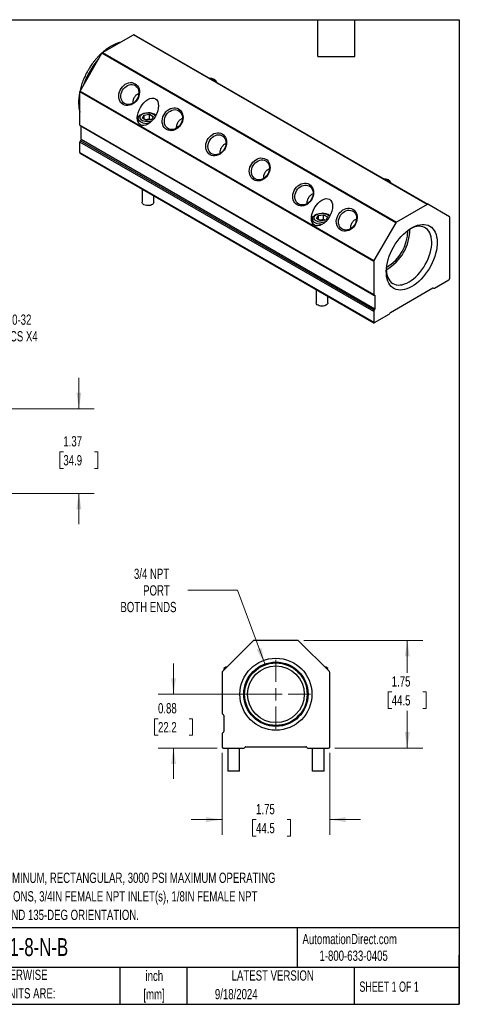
# Model space of a CAD drawing. Header units: inches. Extents: x 0.5 to 21.5, y 0.5 to 16.5.
# Tile 3 of 3: x 14.4 to 21.5, y 0.5 to 16.5. Entities that reach past the tile are written whole.
import ezdxf

# ---------------------------------------------------------------- set-up
doc = ezdxf.new("R2010")
doc.units = ezdxf.units.IN
doc.header["$LTSCALE"] = 2
doc.header["$MEASUREMENT"] = 0
doc.layers.add('TEXT', color=140, linetype='Continuous', lineweight=25)
doc.styles.add('SLDTEXTSTYLE0', font='TXT', dxfattribs={"width": 0.7})
doc.styles.add('SLDTEXTSTYLE1', font='TXT', dxfattribs={"width": 0.65})
doc.dimstyles.new('SLDDIMSTYLE0', dxfattribs={"dimtxt": 0.169922, "dimasz": 0.26, "dimexe": 0, "dimexo": 0.0625, "dimgap": 0.04248, "dimtad": 0, "dimtih": 1, "dimtoh": 1, "dimrnd": 1e-09, "dimzin": 12, "dimdsep": 46, "dimtxsty": 'SLDTEXTSTYLE0', "dimsah": 1, "dimcen": 0.09, "dimadec": 0, "dimazin": 3, "dimtfac": 1, "dimtofl": 0, "dimtmove": 0, "dimatfit": 3, "dimfxl": 0, "dimfrac": 2, "dimtolj": 1, "dimtzin": 12, "dimarcsym": 0})
doc.dimstyles.new('SLDDIMSTYLE1', dxfattribs={"dimtxt": 0.169922, "dimasz": 0.26, "dimexe": 0, "dimexo": 0.0625, "dimgap": 0.04248, "dimtad": 0, "dimtih": 1, "dimtoh": 1, "dimrnd": 1e-09, "dimzin": 12, "dimdsep": 46, "dimtxsty": 'SLDTEXTSTYLE0', "dimsah": 1, "dimcen": 0.09, "dimadec": 0, "dimazin": 3, "dimtfac": 1, "dimtmove": 0, "dimatfit": 0, "dimfxl": 0, "dimfrac": 2, "dimtolj": 1, "dimtzin": 12, "dimarcsym": 0})
doc.dimstyles.new('SLDDIMSTYLE2', dxfattribs={"dimtxt": 0.169922, "dimasz": 0.26, "dimexe": 0, "dimexo": 0.0625, "dimgap": 0.04248, "dimtad": 0, "dimtih": 1, "dimtoh": 1, "dimrnd": 1e-09, "dimdsep": 46, "dimtxsty": 'SLDTEXTSTYLE0', "dimsah": 1, "dimcen": 0.09, "dimadec": 0, "dimazin": 2, "dimtfac": 1, "dimtmove": 0, "dimatfit": 0, "dimfxl": 0, "dimfrac": 2, "dimtolj": 1, "dimtzin": 12, "dimarcsym": 0})
doc.dimstyles.new('SLDDIMSTYLE3', dxfattribs={"dimtxt": 0.169922, "dimasz": 0.26, "dimexe": 0, "dimexo": 0.0625, "dimgap": 0.04248, "dimtad": 0, "dimtih": 1, "dimtoh": 1, "dimrnd": 1e-09, "dimzin": 12, "dimdsep": 46, "dimtxsty": 'SLDTEXTSTYLE0', "dimsah": 1, "dimcen": 0, "dimadec": 0, "dimazin": 3, "dimtfac": 1, "dimtofl": 0, "dimtmove": 0, "dimatfit": 3, "dimfxl": 0, "dimfrac": 2, "dimtolj": 1, "dimtzin": 12, "dimarcsym": 0})

# ---------------------------------------------------------------- blocks, each defined once
blk = doc.blocks.new('_D_3')
at = {"color": 7, "linetype": 'Continuous', "lineweight": 0}
for p, q in [((17.896, 7.229), (17.089, 7.229)), ((18.339, 6.03), (17.896, 7.229))]:
    blk.add_line(p, q, dxfattribs=at)
at = {"color": 7, "linetype": 'Continuous', "lineweight": 18}
blk.add_solid([(18.339, 6.03), (18.286, 6.288), (18.211, 6.26)], dxfattribs=at)
at = {"color": 7, "linetype": 'Continuous', "lineweight": 18, "char_height": 0.1667, "attachment_point": 1, "style": 'SLDTEXTSTYLE0'}
for s, insert in [('3/4 NPT', (16.214, 7.579)), ('PORT', (16.363, 7.309)), ('BOTH ENDS', (15.994, 7.039))]:
    blk.add_mtext(s, dxfattribs=dict(at, insert=insert))
blk = doc.blocks.new('_D_4')
at = {"color": 7, "linetype": 'Continuous', "lineweight": 0}
for p, q in [((16.857, 5.539), (16.857, 6.039)), ((18.42, 5.539), (16.607, 5.539)), ((16.605, 5.141), (16.548, 5.141)), ((16.548, 5.141), (16.548, 4.871)), ((17.11, 5.141), (17.167, 5.141)), ((17.167, 5.141), (17.167, 4.871)), ((16.548, 4.871), (16.605, 4.871)), ((17.167, 4.871), (17.11, 4.871)), ((17.565, 4.664), (16.607, 4.664)), ((16.857, 4.664), (16.857, 4.164))]:
    blk.add_line(p, q, dxfattribs=at)
at = {"color": 7, "linetype": 'Continuous', "lineweight": 18}
for points in [[(16.857, 5.539), (16.897, 5.799), (16.817, 5.799)], [(16.857, 4.664), (16.817, 4.404), (16.897, 4.404)]]:
    blk.add_solid(points, dxfattribs=at)
at = {"color": 7, "linetype": 'Continuous', "lineweight": 18, "char_height": 0.1667, "attachment_point": 1, "style": 'SLDTEXTSTYLE0'}
for s, insert in [('0.88', (16.605, 5.394)), ('22.2', (16.605, 5.086))]:
    blk.add_mtext(s, dxfattribs=dict(at, insert=insert))
blk = doc.blocks.new('_D_5')
at = {"color": 7, "linetype": 'Continuous', "lineweight": 0}
for p, q in [((18.974, 6.414), (20.905, 6.414)), ((20.655, 6.414), (20.655, 5.886)), ((20.402, 5.578), (20.345, 5.578)), ((20.345, 5.578), (20.345, 5.308)), ((20.907, 5.578), (20.964, 5.578)), ((20.964, 5.578), (20.964, 5.308)), ((20.345, 5.308), (20.402, 5.308)), ((20.964, 5.308), (20.907, 5.308)), ((20.655, 4.664), (20.655, 5.27)), ((19.475, 4.664), (20.905, 4.664))]:
    blk.add_line(p, q, dxfattribs=at)
at = {"color": 7, "linetype": 'Continuous', "lineweight": 18}
for points in [[(20.655, 6.414), (20.615, 6.154), (20.695, 6.154)], [(20.655, 4.664), (20.695, 4.924), (20.615, 4.924)]]:
    blk.add_solid(points, dxfattribs=at)
at = {"color": 7, "linetype": 'Continuous', "lineweight": 18, "char_height": 0.1667, "attachment_point": 1, "style": 'SLDTEXTSTYLE0'}
for s, insert in [('1.75', (20.402, 5.831)), ('44.5', (20.402, 5.523))]:
    blk.add_mtext(s, dxfattribs=dict(at, insert=insert))
blk = doc.blocks.new('_D_6')
at = {"color": 7, "linetype": 'Continuous', "lineweight": 0}
for p, q in [((17.645, 4.584), (17.645, 3.252)), ((19.395, 4.584), (19.395, 3.252)), ((17.645, 3.502), (17.145, 3.502)), ((18.198, 3.502), (18.141, 3.502)), ((18.141, 3.502), (18.141, 3.232)), ((18.703, 3.502), (18.76, 3.502)), ((18.76, 3.502), (18.76, 3.232)), ((19.395, 3.502), (19.895, 3.502)), ((18.141, 3.232), (18.198, 3.232)), ((18.76, 3.232), (18.703, 3.232))]:
    blk.add_line(p, q, dxfattribs=at)
at = {"color": 7, "linetype": 'Continuous', "lineweight": 18}
for points in [[(17.645, 3.502), (17.385, 3.542), (17.385, 3.462)], [(19.395, 3.502), (19.655, 3.462), (19.655, 3.542)]]:
    blk.add_solid(points, dxfattribs=at)
at = {"color": 7, "linetype": 'Continuous', "lineweight": 18, "char_height": 0.1667, "attachment_point": 1, "style": 'SLDTEXTSTYLE0'}
for s, insert in [('1.75', (18.198, 3.755)), ('44.5', (18.198, 3.447))]:
    blk.add_mtext(s, dxfattribs=dict(at, insert=insert))
blk = doc.blocks.new('SW_CENTERMARKSYMBOL_0')
at = {"color": 0, "linetype": 'Continuous', "lineweight": 18}
for p, q in [((0, 0.2), (0, 0.5605)), ((-0.2, 0), (-0.5605, 0)), ((0, 0), (-0.1, 0)), ((0, 0), (0, 0.1)), ((0, 0), (0, -0.1)), ((0, 0), (0.1, 0)), ((0.2, 0), (0.5605, 0)), ((0, -0.2), (0, -0.5605))]:
    blk.add_line(p, q, dxfattribs=at)
blk = doc.blocks.new('_D_12')
at = {"color": 7, "linetype": 'Continuous', "lineweight": 0}
for p, q in [((15.32, 10.178), (15.32, 10.678)), ((13.212, 10.178), (15.57, 10.178)), ((15.067, 9.479), (15.01, 9.479)), ((15.01, 9.479), (15.01, 9.209)), ((15.572, 9.479), (15.629, 9.479)), ((15.629, 9.479), (15.629, 9.209)), ((15.01, 9.209), (15.067, 9.209)), ((15.629, 9.209), (15.572, 9.209)), ((13.212, 8.803), (15.57, 8.803)), ((15.32, 8.803), (15.32, 8.303))]:
    blk.add_line(p, q, dxfattribs=at)
at = {"color": 7, "linetype": 'Continuous', "lineweight": 18}
for points in [[(15.32, 10.178), (15.36, 10.438), (15.28, 10.438)], [(15.32, 8.803), (15.28, 8.543), (15.36, 8.543)]]:
    blk.add_solid(points, dxfattribs=at)
at = {"color": 7, "linetype": 'Continuous', "lineweight": 18, "char_height": 0.1667, "attachment_point": 1, "style": 'SLDTEXTSTYLE0'}
for s, insert in [('1.37', (15.067, 9.732)), ('34.9', (15.067, 9.424))]:
    blk.add_mtext(s, dxfattribs=dict(at, insert=insert))
blk = doc.blocks.new('_D_13')
at = {"color": 7, "linetype": 'Continuous', "lineweight": 0}
for p, q in [((12.903, 10.321), (13.42, 11.494)), ((13.42, 11.494), (13.857, 11.494))]:
    blk.add_line(p, q, dxfattribs=at)
at = {"color": 7, "linetype": 'Continuous', "lineweight": 18}
blk.add_solid([(12.903, 10.321), (13.044, 10.542), (12.971, 10.575)], dxfattribs=at)
at = {"color": 7, "linetype": 'Continuous', "lineweight": 18, "char_height": 0.1667, "attachment_point": 1, "style": 'SLDTEXTSTYLE0'}
for s, insert in [('10-32', (14.148, 11.709)), ('SHCS X4', (13.982, 11.439))]:
    blk.add_mtext(s, dxfattribs=dict(at, insert=insert))

msp = doc.modelspace()

# ---------------------------------------------------------------- linework, layer by layer
for p, q in [((15.704, 15.965), (16.205, 16.255)), ((20.978, 13.499), (16.205, 16.255)), ((16.215, 16.256), (20.988, 13.5)), ((15.34, 15.341), (15.694, 15.955)), ((20.467, 13.2), (15.694, 15.955)), ((15.704, 15.965), (20.477, 13.21)), ((20.109, 12.572), (15.336, 15.328)), ((15.336, 14.788), (15.336, 15.328)), ((15.34, 15.341), (20.113, 12.586)), ((16.284, 14.897), (16.284, 14.829)), ((16.353, 14.899), (16.377, 14.95)), ((16.417, 14.863), (16.353, 14.899)), ((16.377, 14.95), (16.464, 14.963)), ((16.377, 14.95), (16.377, 14.886)), ((16.39, 14.878), (16.464, 14.89)), ((16.438, 14.987), (16.438, 14.987)), ((16.443, 14.987), (16.443, 14.987)), ((16.464, 14.963), (16.527, 14.926)), ((16.464, 14.89), (16.464, 14.963)), ((16.464, 14.89), (16.491, 14.874)), ((16.527, 14.926), (16.504, 14.876)), ((15.336, 14.788), (20.109, 12.033)), ((15.34, 14.779), (20.113, 12.024)), ((15.357, 14.769), (15.357, 14.769)), ((20.13, 12.014), (15.357, 14.769)), ((15.357, 14.556), (15.357, 14.769)), ((16.504, 14.876), (16.417, 14.863)), ((20.109, 11.756), (15.336, 14.512)), ((15.336, 14.34), (15.336, 14.512)), ((20.119, 11.778), (15.346, 14.534)), ((15.357, 14.556), (20.13, 11.8)), ((15.336, 14.34), (20.109, 11.585)), ((15.34, 14.331), (20.113, 11.576)), ((16.345, 13.75), (16.345, 13.533)), ((16.535, 13.533), (16.535, 13.641)), ((20.978, 13.499), (20.477, 13.21)), ((21.342, 13.296), (20.988, 13.5)), ((19.182, 13.267), (19.205, 13.317)), ((19.205, 13.317), (19.292, 13.33)), ((19.205, 13.317), (19.205, 13.253)), ((19.267, 13.354), (19.266, 13.354)), ((19.272, 13.354), (19.271, 13.354)), ((19.292, 13.33), (19.356, 13.294)), ((19.292, 13.257), (19.292, 13.33)), ((19.356, 13.294), (19.333, 13.243)), ((21.346, 12.299), (21.346, 13.287)), ((19.113, 13.264), (19.113, 13.196)), ((19.246, 13.23), (19.182, 13.267)), ((19.219, 13.245), (19.292, 13.257)), ((19.333, 13.243), (19.246, 13.23)), ((19.292, 13.257), (19.319, 13.241)), ((20.467, 13.2), (20.113, 12.586)), ((20.109, 12.572), (20.109, 12.033)), ((21.095, 12.138), (21.332, 12.275)), ((19.174, 12.118), (19.174, 11.9)), ((19.364, 11.9), (19.364, 12.008)), ((20.13, 12.014), (20.13, 11.8)), ((20.384, 11.744), (21.07, 12.14)), ((21.076, 12.142), (21.085, 12.137)), ((21.083, 12.139), (21.077, 12.142)), ((20.109, 11.756), (20.109, 11.585)), ((20.123, 11.577), (20.36, 11.713)), ((18.152, 6.409), (17.651, 5.908)), ((18.874, 6.414), (18.166, 6.414)), ((19.389, 5.908), (18.888, 6.409)), ((17.705, 5.979), (17.676, 5.959)), ((17.676, 5.959), (17.676, 5.933)), ((17.702, 5.959), (17.676, 5.959)), ((17.722, 5.979), (17.705, 5.979)), ((19.335, 5.979), (19.317, 5.979)), ((19.363, 5.959), (19.335, 5.979)), ((19.363, 5.959), (19.337, 5.959)), ((19.363, 5.933), (19.363, 5.959)), ((17.645, 5.894), (17.645, 5.233)), ((19.395, 4.684), (19.395, 5.894)), ((17.675, 5.194), (17.675, 4.933)), ((17.645, 4.894), (17.645, 4.684)), ((17.665, 4.664), (18, 4.664)), ((17.737, 4.664), (17.737, 4.289)), ((17.927, 4.289), (17.927, 4.664)), ((18.034, 4.684), (19.005, 4.684)), ((19.04, 4.664), (19.375, 4.664)), ((19.112, 4.664), (19.112, 4.289)), ((19.302, 4.289), (19.302, 4.664)), ((17.927, 4.289), (17.737, 4.289)), ((19.302, 4.289), (19.112, 4.289))]:
    msp.add_line(p, q)
at = {"flags": 128}
for points in [[(16.038, 15.122), (16.017, 15.138), (15.998, 15.157), (15.984, 15.18), (15.974, 15.207), (15.968, 15.235), (15.967, 15.265), (15.97, 15.296), (15.978, 15.327), (15.99, 15.356), (16.006, 15.384), (16.026, 15.41), (16.048, 15.432), (16.073, 15.45), (16.1, 15.464), (16.128, 15.473), (16.156, 15.477), (16.183, 15.477), (16.209, 15.471), (16.233, 15.46), (16.254, 15.444), (16.272, 15.425), (16.287, 15.402), (16.297, 15.375), (16.303, 15.347), (16.304, 15.317), (16.301, 15.286), (16.293, 15.255), (16.281, 15.226), (16.265, 15.198), (16.245, 15.172), (16.223, 15.15), (16.198, 15.132), (16.171, 15.118), (16.143, 15.109), (16.115, 15.105), (16.088, 15.105), (16.062, 15.111), (16.038, 15.122)], [(16.233, 15.43), (16.252, 15.416), (16.269, 15.398), (16.282, 15.376), (16.29, 15.352), (16.295, 15.325), (16.294, 15.297), (16.29, 15.269), (16.281, 15.241), (16.268, 15.214), (16.252, 15.19), (16.232, 15.168), (16.21, 15.15), (16.186, 15.136), (16.16, 15.127), (16.135, 15.122), (16.11, 15.122), (16.086, 15.127), (16.063, 15.137), (16.044, 15.151), (16.028, 15.169), (16.015, 15.191), (16.006, 15.216), (16.002, 15.242), (16.002, 15.27), (16.007, 15.298), (16.015, 15.326), (16.028, 15.353), (16.045, 15.377), (16.065, 15.399), (16.087, 15.417), (16.111, 15.431), (16.136, 15.441), (16.162, 15.445), (16.187, 15.445), (16.211, 15.44), (16.233, 15.43)], [(16.745, 14.714), (16.724, 14.729), (16.706, 14.749), (16.691, 14.772), (16.681, 14.798), (16.675, 14.827), (16.674, 14.857), (16.677, 14.888), (16.685, 14.919), (16.697, 14.948), (16.713, 14.976), (16.733, 15.001), (16.755, 15.024), (16.78, 15.042), (16.807, 15.056), (16.835, 15.065), (16.863, 15.069), (16.89, 15.068), (16.916, 15.062), (16.94, 15.052), (16.961, 15.036), (16.98, 15.017), (16.994, 14.993), (17.004, 14.967), (17.01, 14.939), (17.011, 14.909), (17.008, 14.878), (17, 14.847), (16.988, 14.817), (16.972, 14.79), (16.952, 14.764), (16.93, 14.742), (16.905, 14.724), (16.878, 14.71), (16.85, 14.701), (16.822, 14.696), (16.795, 14.697), (16.769, 14.703), (16.745, 14.714)], [(16.444, 14.807), (16.419, 14.807), (16.391, 14.811), (16.364, 14.818), (16.341, 14.827), (16.32, 14.839), (16.304, 14.853), (16.292, 14.868), (16.286, 14.884), (16.285, 14.901), (16.289, 14.917), (16.298, 14.933), (16.312, 14.947), (16.33, 14.96), (16.352, 14.971), (16.377, 14.979), (16.405, 14.984), (16.433, 14.987), (16.438, 14.987)], [(16.495, 14.846), (16.476, 14.842), (16.45, 14.839), (16.424, 14.84), (16.399, 14.843), (16.376, 14.849), (16.355, 14.858), (16.337, 14.869), (16.324, 14.882), (16.316, 14.896), (16.313, 14.911), (16.315, 14.926), (16.322, 14.94), (16.334, 14.953), (16.35, 14.965)], [(16.35, 14.965), (16.37, 14.974), (16.393, 14.981), (16.418, 14.985), (16.444, 14.987), (16.469, 14.985), (16.494, 14.98), (16.516, 14.972), (16.535, 14.962), (16.55, 14.95), (16.561, 14.937), (16.563, 14.934)], [(16.88, 14.723), (16.855, 14.716), (16.829, 14.713), (16.804, 14.716), (16.781, 14.723), (16.76, 14.735), (16.742, 14.752), (16.728, 14.772), (16.717, 14.795), (16.711, 14.821), (16.709, 14.848), (16.711, 14.876), (16.718, 14.904), (16.729, 14.932), (16.743, 14.957), (16.761, 14.98), (16.783, 15), (16.806, 15.016), (16.831, 15.028), (16.856, 15.035), (16.881, 15.038), (16.906, 15.035), (16.929, 15.028), (16.95, 15.016), (16.968, 14.999), (16.983, 14.979), (16.993, 14.956), (17, 14.93), (17.002, 14.903), (17, 14.875), (16.993, 14.847), (16.982, 14.819), (16.967, 14.794), (16.949, 14.771), (16.928, 14.751), (16.905, 14.735), (16.88, 14.723)], [(17.452, 14.306), (17.431, 14.321), (17.413, 14.341), (17.398, 14.364), (17.388, 14.39), (17.382, 14.419), (17.381, 14.449), (17.384, 14.48), (17.392, 14.51), (17.404, 14.54), (17.42, 14.568), (17.44, 14.593), (17.463, 14.615), (17.488, 14.634), (17.514, 14.648), (17.542, 14.657), (17.57, 14.661), (17.597, 14.66), (17.623, 14.654), (17.647, 14.643), (17.669, 14.628), (17.687, 14.608), (17.701, 14.585), (17.711, 14.559), (17.717, 14.53), (17.718, 14.5), (17.715, 14.47), (17.707, 14.439), (17.695, 14.409), (17.679, 14.381), (17.659, 14.356), (17.637, 14.334), (17.612, 14.316), (17.585, 14.302), (17.557, 14.292), (17.53, 14.288), (17.502, 14.289), (17.476, 14.295), (17.452, 14.306)], [(17.587, 14.315), (17.562, 14.307), (17.536, 14.305), (17.512, 14.308), (17.488, 14.315), (17.468, 14.327), (17.45, 14.343), (17.435, 14.363), (17.424, 14.387), (17.418, 14.412), (17.416, 14.44), (17.418, 14.468), (17.425, 14.496), (17.436, 14.523), (17.45, 14.549), (17.469, 14.572), (17.49, 14.592), (17.513, 14.608), (17.538, 14.62), (17.563, 14.627), (17.589, 14.63), (17.613, 14.627), (17.636, 14.62), (17.657, 14.607), (17.675, 14.591), (17.69, 14.571), (17.701, 14.548), (17.707, 14.522), (17.709, 14.495), (17.707, 14.467), (17.7, 14.438), (17.689, 14.411), (17.674, 14.386), (17.656, 14.362), (17.635, 14.343), (17.612, 14.326), (17.587, 14.315)], [(18.159, 13.898), (18.138, 13.913), (18.12, 13.933), (18.105, 13.956), (18.095, 13.982), (18.089, 14.011), (18.088, 14.041), (18.091, 14.071), (18.099, 14.102), (18.111, 14.132), (18.127, 14.16), (18.147, 14.185), (18.17, 14.207), (18.195, 14.225), (18.221, 14.239), (18.249, 14.249), (18.277, 14.253), (18.304, 14.252), (18.33, 14.246), (18.354, 14.235), (18.376, 14.22), (18.394, 14.2), (18.408, 14.177), (18.418, 14.151), (18.424, 14.122), (18.426, 14.092), (18.422, 14.061), (18.414, 14.031), (18.402, 14.001), (18.386, 13.973), (18.367, 13.948), (18.344, 13.926), (18.319, 13.907), (18.292, 13.893), (18.265, 13.884), (18.237, 13.88), (18.209, 13.881), (18.183, 13.887), (18.159, 13.898)], [(18.354, 14.206), (18.374, 14.192), (18.39, 14.173), (18.403, 14.152), (18.412, 14.127), (18.416, 14.1), (18.416, 14.073), (18.411, 14.044), (18.402, 14.016), (18.389, 13.99), (18.373, 13.965), (18.353, 13.944), (18.331, 13.926), (18.307, 13.912), (18.282, 13.902), (18.256, 13.897), (18.231, 13.897), (18.207, 13.902), (18.185, 13.912), (18.165, 13.927), (18.149, 13.945), (18.136, 13.967), (18.128, 13.991), (18.123, 14.018), (18.123, 14.046), (18.128, 14.074), (18.137, 14.102), (18.15, 14.128), (18.166, 14.153), (18.186, 14.174), (18.208, 14.192), (18.232, 14.206), (18.257, 14.216), (18.283, 14.221), (18.308, 14.221), (18.332, 14.216), (18.354, 14.206)], [(18.866, 13.489), (18.845, 13.505), (18.827, 13.524), (18.813, 13.548), (18.802, 13.574), (18.796, 13.602), (18.795, 13.632), (18.798, 13.663), (18.806, 13.694), (18.818, 13.724), (18.835, 13.751), (18.854, 13.777), (18.877, 13.799), (18.902, 13.817), (18.928, 13.831), (18.956, 13.84), (18.984, 13.845), (19.011, 13.844), (19.037, 13.838), (19.061, 13.827), (19.083, 13.812), (19.101, 13.792), (19.115, 13.769), (19.126, 13.743), (19.131, 13.714), (19.133, 13.684), (19.129, 13.653), (19.122, 13.623), (19.109, 13.593), (19.093, 13.565), (19.074, 13.54), (19.051, 13.517), (19.026, 13.499), (18.999, 13.485), (18.972, 13.476), (18.944, 13.472), (18.916, 13.473), (18.89, 13.479), (18.866, 13.489)], [(19.061, 13.798), (19.081, 13.783), (19.097, 13.765), (19.11, 13.743), (19.119, 13.719), (19.123, 13.692), (19.123, 13.664), (19.118, 13.636), (19.109, 13.608), (19.097, 13.582), (19.08, 13.557), (19.06, 13.536), (19.038, 13.518), (19.014, 13.503), (18.989, 13.494), (18.963, 13.489), (18.938, 13.489), (18.914, 13.494), (18.892, 13.504), (18.872, 13.518), (18.856, 13.537), (18.843, 13.558), (18.835, 13.583), (18.83, 13.609), (18.83, 13.637), (18.835, 13.666), (18.844, 13.693), (18.857, 13.72), (18.873, 13.744), (18.893, 13.766), (18.915, 13.784), (18.939, 13.798), (18.965, 13.808), (18.99, 13.813), (19.015, 13.812), (19.039, 13.807), (19.061, 13.798)], [(16.535, 13.533), (16.533, 13.522), (16.526, 13.51), (16.515, 13.499), (16.499, 13.49), (16.481, 13.483), (16.46, 13.479), (16.438, 13.478), (16.416, 13.48), (16.395, 13.485), (16.377, 13.492), (16.363, 13.502), (16.352, 13.513), (16.346, 13.525), (16.345, 13.533)], [(19.273, 13.174), (19.247, 13.175), (19.219, 13.178), (19.193, 13.185), (19.169, 13.194), (19.149, 13.206), (19.133, 13.22), (19.121, 13.235), (19.114, 13.251), (19.113, 13.268), (19.117, 13.284), (19.126, 13.3), (19.14, 13.315), (19.159, 13.327), (19.181, 13.338), (19.206, 13.346), (19.233, 13.351), (19.262, 13.354), (19.266, 13.354)], [(19.324, 13.214), (19.304, 13.209), (19.279, 13.207), (19.253, 13.207), (19.228, 13.21), (19.204, 13.217), (19.183, 13.225), (19.166, 13.236), (19.153, 13.249), (19.144, 13.263), (19.141, 13.278), (19.143, 13.293), (19.15, 13.307), (19.162, 13.321), (19.179, 13.332)], [(19.179, 13.332), (19.199, 13.342), (19.221, 13.349), (19.246, 13.353), (19.272, 13.354), (19.298, 13.352), (19.322, 13.347), (19.344, 13.34), (19.364, 13.33), (19.379, 13.318), (19.39, 13.304), (19.391, 13.301)], [(19.574, 13.081), (19.552, 13.097), (19.534, 13.116), (19.52, 13.139), (19.509, 13.166), (19.504, 13.194), (19.502, 13.224), (19.506, 13.255), (19.513, 13.286), (19.526, 13.315), (19.542, 13.343), (19.561, 13.369), (19.584, 13.391), (19.609, 13.409), (19.636, 13.423), (19.663, 13.432), (19.691, 13.436), (19.718, 13.436), (19.744, 13.43), (19.769, 13.419), (19.79, 13.403), (19.808, 13.384), (19.822, 13.361), (19.833, 13.334), (19.838, 13.306), (19.84, 13.276), (19.836, 13.245), (19.829, 13.214), (19.816, 13.185), (19.8, 13.157), (19.781, 13.131), (19.758, 13.109), (19.733, 13.091), (19.706, 13.077), (19.679, 13.068), (19.651, 13.064), (19.624, 13.064), (19.598, 13.07), (19.574, 13.081)], [(19.828, 13.298), (19.831, 13.27), (19.828, 13.242), (19.821, 13.214), (19.811, 13.187), (19.796, 13.161), (19.778, 13.138), (19.757, 13.118), (19.733, 13.102), (19.709, 13.09), (19.683, 13.083), (19.658, 13.08), (19.633, 13.083), (19.61, 13.09), (19.589, 13.102), (19.571, 13.119), (19.556, 13.139), (19.546, 13.162), (19.539, 13.188), (19.537, 13.215), (19.539, 13.243), (19.546, 13.271), (19.557, 13.299), (19.572, 13.324), (19.59, 13.347), (19.611, 13.367), (19.634, 13.384), (19.659, 13.395), (19.684, 13.403), (19.71, 13.405), (19.735, 13.402), (19.758, 13.395), (19.779, 13.383), (19.797, 13.367), (19.811, 13.346), (19.822, 13.323), (19.828, 13.298)], [(20.727, 12.163), (20.688, 12.142), (20.65, 12.126), (20.612, 12.115), (20.576, 12.108), (20.54, 12.106), (20.507, 12.109), (20.475, 12.116), (20.445, 12.128), (20.418, 12.144), (20.394, 12.165), (20.372, 12.19), (20.354, 12.219), (20.339, 12.252), (20.327, 12.288), (20.319, 12.327), (20.315, 12.368), (20.314, 12.413), (20.316, 12.459), (20.323, 12.507), (20.333, 12.556), (20.346, 12.605), (20.363, 12.656), (20.383, 12.705), (20.406, 12.755), (20.431, 12.803), (20.46, 12.85), (20.49, 12.895), (20.523, 12.938), (20.558, 12.978), (20.594, 13.015), (20.631, 13.049), (20.669, 13.08), (20.708, 13.106), (20.747, 13.128), (20.785, 13.147), (20.823, 13.16), (20.861, 13.169), (20.897, 13.174), (20.931, 13.173), (20.964, 13.168), (20.995, 13.159), (21.023, 13.145), (21.049, 13.126), (21.072, 13.103), (21.092, 13.076), (21.108, 13.046), (21.122, 13.011), (21.132, 12.974), (21.138, 12.933), (21.141, 12.89), (21.14, 12.845), (21.135, 12.798), (21.127, 12.749), (21.115, 12.7), (21.1, 12.65), (21.082, 12.6), (21.061, 12.55), (21.036, 12.501), (21.009, 12.454), (20.98, 12.408), (20.948, 12.364), (20.914, 12.322), (20.879, 12.283), (20.842, 12.248), (20.804, 12.215), (20.766, 12.187), (20.727, 12.163)], [(20.683, 12.238), (20.72, 12.262), (20.757, 12.289), (20.793, 12.32), (20.827, 12.355), (20.86, 12.392), (20.892, 12.433), (20.921, 12.476), (20.948, 12.52), (20.973, 12.566), (20.994, 12.613), (21.013, 12.661), (21.028, 12.708), (21.04, 12.755), (21.048, 12.802), (21.052, 12.846), (21.053, 12.89), (21.05, 12.93), (21.044, 12.969), (21.034, 13.004), (21.021, 13.036), (21.004, 13.064), (20.984, 13.088), (20.961, 13.108), (20.935, 13.124), (20.907, 13.135), (20.876, 13.141), (20.844, 13.143), (20.81, 13.14), (20.775, 13.132), (20.739, 13.12), (20.705, 13.104)], [(20.314, 12.428), (20.315, 12.421), (20.319, 12.381), (20.327, 12.344), (20.339, 12.311), (20.354, 12.281), (20.373, 12.254), (20.394, 12.232), (20.419, 12.214), (20.446, 12.201), (20.475, 12.192), (20.507, 12.188), (20.54, 12.189), (20.574, 12.194), (20.61, 12.205), (20.647, 12.219), (20.683, 12.238)], [(20.119, 12.023), (20.117, 12.023), (20.115, 12.023), (20.113, 12.024), (20.111, 12.025), (20.11, 12.026), (20.109, 12.028), (20.109, 12.03), (20.109, 12.033)], [(20.119, 12.023), (20.121, 12.024), (20.123, 12.024), (20.125, 12.023), (20.127, 12.022), (20.128, 12.02), (20.129, 12.018), (20.13, 12.016), (20.13, 12.014)], [(19.364, 11.9), (19.362, 11.889), (19.355, 11.877), (19.343, 11.866), (19.328, 11.857), (19.309, 11.85), (19.288, 11.846), (19.266, 11.845), (19.244, 11.847), (19.224, 11.852), (19.206, 11.859), (19.191, 11.869), (19.181, 11.88), (19.175, 11.892), (19.174, 11.9)]]:
    msp.add_lwpolyline(points, dxfattribs=at)
for radius in [0.585, 0.523, 0.508, 0.461]:
    msp.add_circle((18.52, 5.539), radius)
for centre, radius, start, end in [((16.211, 16.246), 0.0101, 65.686, 125.6182), ((16.621, 15.011), 1.299, 139.0847, 160.9152), ((15.719, 15.941), 0.0289, 121.9547, 151.1444), ((17.447, 15.41), 0.136, 28.7503, 91.277), ((17.44, 15.432), 0.114, 32.2865, 87.7189), ((15.364, 15.327), 0.0289, 148.8562, 178.0435), ((16.45, 14.786), 0.201, 53.2487, 91.867), ((15.345, 14.787), 0.00989, 173.806, 234.8818), ((15.367, 14.51), 0.0313, 131.3239, 177.0648), ((15.325, 14.557), 0.0313, 311.3239, 357.0648), ((15.345, 14.339), 0.00959, 172.7442, 235.9436), ((20.275, 13.778), 0.136, 28.7503, 91.277), ((20.268, 13.799), 0.114, 32.2865, 87.7189), ((20.984, 13.491), 0.0101, 65.686, 125.6182), ((19.278, 13.153), 0.201, 53.2487, 91.867), ((21.336, 13.288), 0.0101, 354.3796, 54.3019), ((20.492, 13.186), 0.0289, 121.9547, 151.1444), ((19.938, 13.096), 0.759, 299.668, 0.3374), ((19.973, 13.076), 0.69, 300.0468, 359.9585), ((20.137, 12.571), 0.0289, 148.8562, 178.0435), ((21.315, 12.301), 0.0307, 302.6055, 357.3945), ((21.076, 12.133), 0.00879, 40.5328, 129.2482), ((21.089, 12.145), 0.00879, 220.5328, 309.2482), ((20.14, 11.755), 0.0313, 131.3239, 177.0648), ((20.098, 11.802), 0.0313, 311.3239, 357.0648), ((20.343, 11.739), 0.0307, 302.638, 339.7729), ((20.401, 11.718), 0.0307, 122.638, 159.7729), ((20.117, 11.583), 0.00873, 170.786, 309.2033), ((18.166, 6.394), 0.02, 90, 134.9999), ((18.874, 6.394), 0.02, 44.9999, 90), ((17.665, 5.894), 0.02, 134.9999, 180), ((19.375, 5.894), 0.02, 0, 44.9999), ((17.665, 5.233), 0.02, 180, 255.5225), ((17.655, 5.194), 0.02, 0, 75.5225), ((17.665, 4.894), 0.02, 104.4775, 180), ((17.655, 4.933), 0.02, 284.4775, 0), ((17.665, 4.684), 0.02, 180, 270), ((18, 4.684), 0.02, 270, 330), ((18.034, 4.664), 0.02, 90, 150), ((19.005, 4.664), 0.02, 30, 90), ((19.04, 4.684), 0.02, 210, 270), ((19.375, 4.684), 0.02, 270, 0)]:
    msp.add_arc(centre, radius, start, end)
for centre in [(16.44, 15.003), (19.269, 13.37)]:
    msp.add_ellipse(centre, major_axis=(0.122, 0.211), ratio=0.577335)
for points, knots in [([(15.991, 16.131), (15.987, 16.13), (15.97, 16.126), (15.938, 16.116), (15.897, 16.099), (15.855, 16.078), (15.814, 16.054), (15.774, 16.027), (15.735, 15.997), (15.696, 15.964), (15.659, 15.929), (15.623, 15.891), (15.59, 15.853), (15.559, 15.814), (15.533, 15.779), (15.51, 15.747), (15.489, 15.714), (15.465, 15.673), (15.444, 15.634), (15.425, 15.597), (15.41, 15.565), (15.393, 15.526), (15.377, 15.485), (15.362, 15.442), (15.349, 15.398), (15.337, 15.353), (15.328, 15.307), (15.321, 15.261), (15.316, 15.216), (15.314, 15.171), (15.314, 15.127), (15.318, 15.084), (15.324, 15.043), (15.33, 15.013), (15.335, 14.998), (15.336, 14.995)], [0, 0, 0, 0, 0.010267, 0.045825, 0.081488, 0.117169, 0.152787, 0.188289, 0.223638, 0.258791, 0.293682, 0.328191, 0.362056, 0.394599, 0.425206, 0.446993, 0.469852, 0.499856, 0.538451, 0.554133, 0.580123, 0.607052, 0.635879, 0.66589, 0.696801, 0.728391, 0.760503, 0.793027, 0.825883, 0.85901, 0.892363, 0.925901, 0.959573, 0.993333, 1, 1, 1, 1]), ([(16.201, 15.147), (16.201, 15.153), (16.2, 15.168), (16.204, 15.194), (16.212, 15.221), (16.23, 15.254), (16.256, 15.286), (16.283, 15.299), (16.294, 15.305)], [0, 0, 0, 0, 0.093394, 0.2439665, 0.3894562, 0.5349239, 0.809629, 1, 1, 1, 1]), ([(16.908, 14.739), (16.908, 14.74), (16.907, 14.751), (16.909, 14.772), (16.915, 14.801), (16.93, 14.835), (16.957, 14.872), (16.987, 14.89), (17.001, 14.898)], [0, 0, 0, 0, 0.021057, 0.171473, 0.31923, 0.466951, 0.744651, 1, 1, 1, 1]), ([(17.615, 14.331), (17.615, 14.332), (17.614, 14.343), (17.616, 14.364), (17.622, 14.392), (17.637, 14.427), (17.664, 14.464), (17.694, 14.481), (17.708, 14.49)], [0, 0, 0, 0, 0.021057, 0.171473, 0.31923, 0.466951, 0.744651, 1, 1, 1, 1]), ([(18.323, 13.922), (18.322, 13.928), (18.321, 13.944), (18.325, 13.969), (18.334, 13.997), (18.351, 14.029), (18.377, 14.061), (18.404, 14.075), (18.415, 14.08)], [0, 0, 0, 0, 0.093394, 0.243966, 0.389456, 0.534924, 0.809629, 1, 1, 1, 1]), ([(19.03, 13.514), (19.029, 13.52), (19.028, 13.535), (19.032, 13.561), (19.041, 13.588), (19.058, 13.621), (19.085, 13.653), (19.111, 13.667), (19.122, 13.672)], [0, 0, 0, 0, 0.093394, 0.243966, 0.389456, 0.534924, 0.809629, 1, 1, 1, 1]), ([(19.737, 13.104), (19.736, 13.111), (19.735, 13.127), (19.739, 13.152), (19.748, 13.18), (19.765, 13.213), (19.791, 13.244), (19.818, 13.258), (19.828, 13.263)], [0, 0, 0, 0, 0.096924, 0.24995, 0.39325, 0.541176, 0.816115, 1, 1, 1, 1])]:
    msp.add_open_spline(points, degree=3, knots=knots)
at = {"layer": 'TEXT'}
for p, q in [((0.5, 16.5), (21.5, 16.5)), ((19.2, 15.9), (19.2, 16.5)), ((19.8, 15.9), (19.8, 16.5)), ((21.5, 16.5), (21.5, 0.5)), ((19.2, 15.9), (19.8, 15.9)), ((21.5, 1.742), (0.5, 1.742)), ((18.864, 1.742), (18.864, 1.1)), ((21.5, 0.5), (21.5, 1.3)), ((21.5, 1.1), (0.5, 1.1)), ((15.986, 1.1), (15.986, 0.5)), ((17.072, 1.1), (17.072, 0.5)), ((19.791, 1.1), (19.791, 0.5)), ((0.5, 0.5), (21.5, 0.5))]:
    msp.add_line(p, q, dxfattribs=at)

# ---------------------------------------------------------------- block references
at = {"color": 7, "linetype": 'Continuous', "lineweight": 0}
msp.add_blockref('SW_CENTERMARKSYMBOL_0', (18.52, 5.539), dxfattribs=at)

# ---------------------------------------------------------------- texts
at = {"color": 7, "linetype": 'Continuous', "lineweight": 0, "char_height": 0.16667, "attachment_point": 1, "style": 'SLDTEXTSTYLE0'}
for s, insert in [('BLUE ANODIZED ALUMINUM, RECTANGULAR, 3000 PSI MAXIMUM OPERATING', (12.628, 2.639)), ('PRESSURE, (6) STATIONS, 3/4IN FEMALE NPT INLET(s), 1/8IN FEMALE NPT', (12.628, 2.338)), ('OUTLET(s), 45-DEG AND 135-DEG ORIENTATION.', (12.628, 2.037))]:
    msp.add_mtext(s, dxfattribs=dict(at, insert=insert))
at = {"color": 179, "linetype": 'Continuous', "lineweight": 18, "char_height": 0.16667, "attachment_point": 1, "style": 'SLDTEXTSTYLE0'}
for s, insert in [('AutomationDirect.com', (18.952, 1.644)), ('1-800-633-0405', (19.228, 1.373))]:
    msp.add_mtext(s, dxfattribs=dict(at, insert=insert))
at = {"layer": 'TEXT'}
for s, insert, char_height, attachment_point, style in [('IM3-6-BD-12-1-8-N-B', (12.536, 1.576), 0.29167, 1, 'SLDTEXTSTYLE0'), ('UNLESS OTHERWISE', (13.197, 1.063), 0.16667, 1, 'SLDTEXTSTYLE0'), ('inch', (16.545, 1.047), 0.1667, 2, 'SLDTEXTSTYLE0'), ('LATEST VERSION', (18.469, 1.052), 0.16667, 2, 'SLDTEXTSTYLE0'), ('SHEET 1 OF 1', (19.877, 0.87), 0.16667, 1, 'SLDTEXTSTYLE1'), ('SPECIFIED UNITS ARE:', (13.197, 0.762), 0.16667, 1, 'SLDTEXTSTYLE0'), ('[mm]', (16.54, 0.746), 0.1667, 2, 'SLDTEXTSTYLE0'), ('9/18/2024', (17.529, 0.749), 0.1667, 1, 'SLDTEXTSTYLE0')]:
    msp.add_mtext(s, dxfattribs=dict(at, insert=insert, char_height=char_height, attachment_point=attachment_point, style=style))

# ---------------------------------------------------------------- dimensions: what is measured, and where the dimension line sits
at = {"color": 7, "linetype": 'Continuous', "lineweight": 18}
for p1, p2, text, picture, middle in [((12.777, 10.035), (12.903, 10.321), '10-32\\PSHCS X4', '_D_13', (14.481, 11.494)), ((18.701, 5.049), (18.339, 6.03), '3/4 NPT\\PPORT\\PBOTH ENDS', '_D_3', (16.663, 7.229))]:
    dim = msp.add_diameter_dim_2p(p1=p1, p2=p2, text=text, dimstyle='SLDDIMSTYLE3', override={"dimpost": '<>'}, dxfattribs=at)
    dim.commit()
    dim.dimension.update_dxf_attribs({"geometry": picture, "text_midpoint": middle, "dimtype": 163})
for base, p1, p2, dimstyle, picture, middle in [((15.3199298, 8.80272938), (13.11203624, 10.17772936), (13.11203624, 8.80272938), 'SLDDIMSTYLE1', '_D_12', (15.3199298, 9.47872564)), ((20.655, 6.414), (19.375, 4.664), (18.874, 6.414), 'SLDDIMSTYLE0', '_D_5', (20.655, 5.578)), ((16.857394, 5.53937), (17.664796, 4.664369), (18.519796, 5.53937), 'SLDDIMSTYLE2', '_D_4', (16.857394, 5.141446))]:
    dim = msp.add_linear_dim(base=base, p1=p1, p2=p2, angle=90, dimstyle=dimstyle, dxfattribs=at)
    dim.commit()
    dim.dimension.update_dxf_attribs({"geometry": picture, "text_midpoint": middle, "dimtype": 160})
dim = msp.add_linear_dim(base=(19.395, 3.502), p1=(17.645, 4.684), p2=(19.395, 4.684), dimstyle='SLDDIMSTYLE1', dxfattribs=at)
dim.commit()
dim.dimension.update_dxf_attribs({"geometry": '_D_6', "text_midpoint": (18.451, 3.502), "dimtype": 160})

doc.saveas('drawing.dxf')
